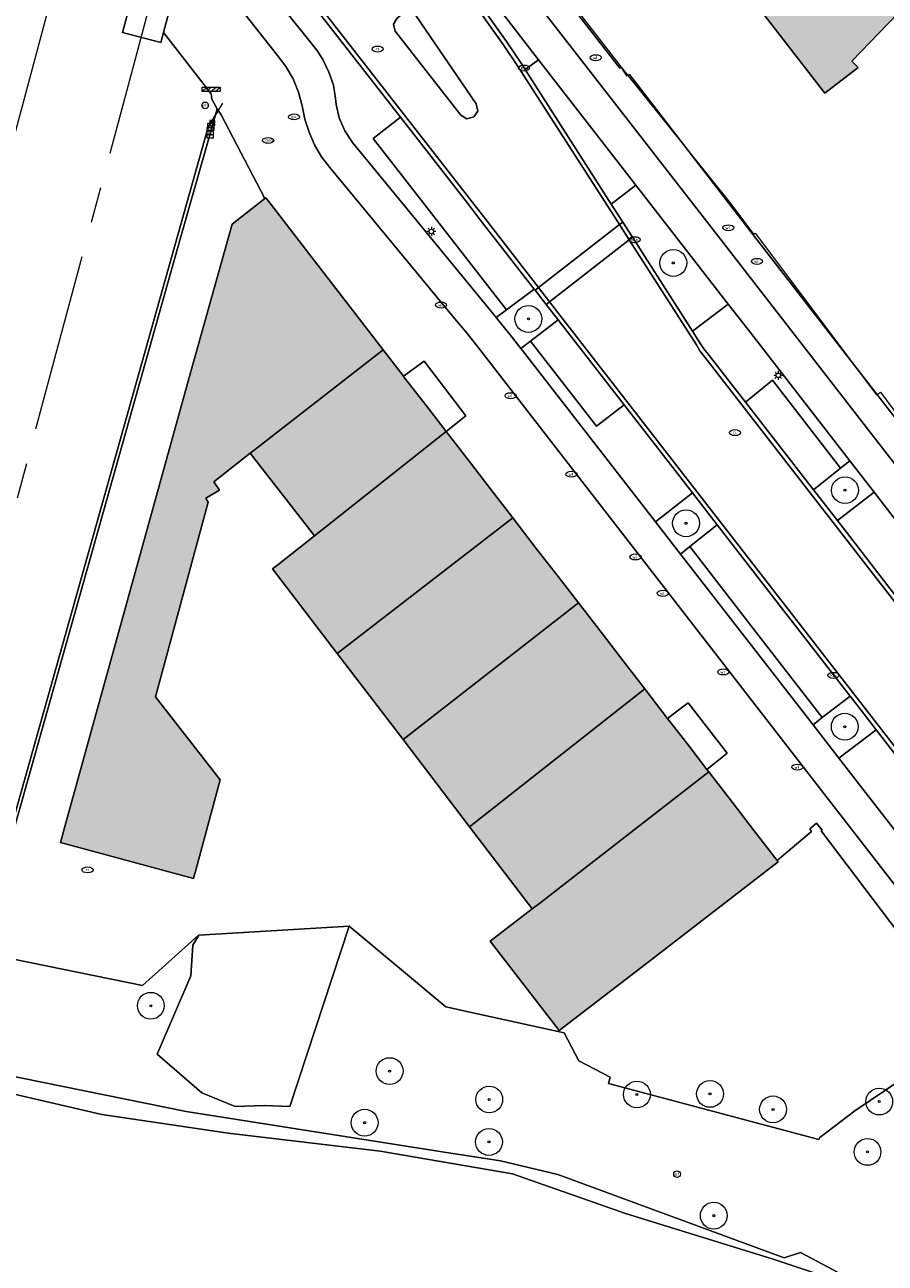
# Model space of a CAD drawing. Header units: metres. Extents: x 196496 to 197479, y 355139 to 356324.
# Tile 36 of 144: x 197226 to 197275, y 355294 to 355363. Entities that reach past the tile are written whole.
import ezdxf
from ezdxf.enums import TextEntityAlignment as Align

# ---------------------------------------------------------------- set-up
doc = ezdxf.new("R2010")
doc.units = ezdxf.units.M
doc.linetypes.add('AM-AS-SO', pattern=[16, 10, -2, 2, -2])
doc.layers.get('0').update_dxf_attribs({"color": 252, "lineweight": 18})
for name, color, linetype, lineweight in [('B-WE-AM-AS_SPOOR_TREIN-G', 252, 'AM-AS-SO', 18), ('B-WE-GR-BEPLANTING_CULTUUR_BODEMBEDEKKER-GV', 252, 'Continuous', 18), ('B-WE-GR-BOOM-S', 252, 'Continuous', 18), ('B-WE-GR-GRAS-GV', 252, 'Continuous', 18), ('B-WE-GW-TALUD_KRUIN-G', 252, 'Continuous', 18), ('B-WE-IE-MEUBILAIR-S', 252, 'Continuous', 18), ('B-WE-IE-MEUBILAIR_WEGMEUBILAIR-S', 252, 'Continuous', 18), ('B-WE-IE-TERREINAFSCHEIDING_KUNSTMATIG_HEKWERK-G', 252, 'IE-TERREINAFSCHEIDING-KUNSTMATIG', 18), ('B-WE-IE-TERREINAFSCHEIDING_KUNSTMATIG_MUUR-G', 252, 'IE-TERREINAFSCHEIDING-KUNSTMATIG-DICHT', 18), ('B-WE-OG-BEBOUWING-GV', 252, 'Continuous', 18), ('B-WE-OG-TERREIN_BEGROEID-GV', 252, 'Continuous', 18), ('B-WE-OG-TERREIN_ERF-GV', 252, 'Continuous', 18), ('B-WE-OG-TERREIN_OEVER-GV', 252, 'Continuous', 18), ('B-WE-OG-TERREIN_ONBEGROEID_ZAND-GV', 252, 'Continuous', 18), ('B-WE-OG-WATER_RIVIER-GV', 252, 'Continuous', 18), ('B-WE-VH-GESLOTENVERHARDING-GV', 252, 'Continuous', 18), ('B-WE-VH-GESLOTENVERHARDING_ASFALT-GV', 252, 'Continuous', 18), ('B-WE-VH-GESLOTENVERHARDING_BETON-GV', 252, 'Continuous', 18), ('B-WE-VH-HALFVERHARDING-GV', 252, 'Continuous', 18), ('B-WE-VH-OPENVERHARDING_STRAATBAKSTEEN-GV', 252, 'Continuous', 18), ('B-WE-VH-OPENVERHARDING_TEGEL-GV', 252, 'Continuous', 18)]:
    doc.layers.add(name, color=color, linetype=linetype, lineweight=lineweight)
doc.layers.add('X-XX-AL-PRESENTATIE_GEBOUW3-V', color=7, linetype='Continuous', lineweight=18, true_color=0xf0f0f0)
doc.styles.add('NLCS-ISO', font='NLCS-ISO.ttf')
doc.linetypes.add('IE-TERREINAFSCHEIDING-KUNSTMATIG', pattern='A,4,[82,NLCS.SHX,S=0.75,R=90,X=0,Y=0],4,-2', length=10)
doc.linetypes.add('IE-TERREINAFSCHEIDING-KUNSTMATIG-DICHT', pattern='A,8,-1,[82,NLCS.SHX,S=0.75,R=90,X=0,Y=0],-1', length=10)

# ---------------------------------------------------------------- blocks, each defined once
blk = doc.blocks.new('SIE-MEUBILAIR_BORD_WAARSCHUWINGSHEK-SO')
blk.add_lwpolyline([(-0.5625, -0.5625), (0.5625, -0.5625), (0.5625, 0.5625), (-0.5625, 0.5625)], close=True)
at = {"style": 'NLCS-ISO'}
blk.add_text('wh', height=0.7, dxfattribs=at).set_placement((0, 0), align=Align.MIDDLE_CENTER)
blk = doc.blocks.new('SIE-MEUBILAIR_BORD_LOCATIEPAAL-SO')
blk.add_lwpolyline([(-0.75, -0.75), (0.75, -0.75), (0.75, 0.75), (-0.75, 0.75)], close=True)
at = {"style": 'NLCS-ISO'}
blk.add_text('lp', height=0.75, dxfattribs=at).set_placement((0.01, 0.12), align=Align.MIDDLE_CENTER)
blk = doc.blocks.new('SIE-MEUBILAIR_PAAL_AFSLUITPAAL-SO')
blk.add_circle((0, 0), 0.75)
at = {"style": 'NLCS-ISO'}
blk.add_text('af', height=0.75, dxfattribs=at).set_placement((0, 0.05), align=Align.MIDDLE_CENTER)
blk = doc.blocks.new('SIE-MEUBILAIR_PAAL_LICHTMAST-SO')
for points in [[(-0.62, 0), (-1, 0)], [(-0.71, 0.71), (-0.44, 0.44)], [(0, 1), (0, 0.62)], [(0.44, 0.44), (0.71, 0.71)], [(1, 0), (0.62, 0)], [(-0.71, -0.71), (-0.44, -0.44)], [(0, -0.62), (0, -1)], [(0.44, -0.44), (0.71, -0.71)]]:
    blk.add_lwpolyline(points)
blk.add_circle((0, 0), 0.5)
blk = doc.blocks.new('SIE-MEUBILAIR_PAAL_VRI-SO')
blk.add_circle((0, 0), 0.75)
at = {"style": 'NLCS-ISO'}
blk.add_text('vri', height=0.75, dxfattribs=at).set_placement((-0.08, 0.07), align=Align.MIDDLE_CENTER)
blk = doc.blocks.new('SIE-MEUBILAIR_PUT_RIOOLPUT-SO')
blk.add_ellipse((0, 0), major_axis=(1.25, 0), ratio=0.54)
at = {"style": 'NLCS-ISO'}
blk.add_text('ri', height=0.75, dxfattribs=at).set_placement((-0.04, 0.07), align=Align.MIDDLE_CENTER)
blk = doc.blocks.new('SIE-MEUBILAIR_PUT_KOLK-SO')
blk.add_ellipse((0, 0), major_axis=(1.25, 0), ratio=0.54)
at = {"style": 'NLCS-ISO'}
blk.add_text('klk', height=0.75, dxfattribs=at).set_placement((0.03, 0), align=Align.MIDDLE_CENTER)
blk = doc.blocks.new('SIE-MEUBILAIR_PUT_WATERLEIDINGPUT-SO')
blk.add_ellipse((0, 0), major_axis=(1.25, 0), ratio=0.54)
at = {"style": 'NLCS-ISO'}
blk.add_text('wl', height=0.75, dxfattribs=at).set_placement((-0.14, 0), align=Align.MIDDLE_CENTER)
blk = doc.blocks.new('SIE-MEUBILAIR_PUT_GASPUT-SO')
blk.add_ellipse((0, 0), major_axis=(1.25, 0), ratio=0.54)
at = {"style": 'NLCS-ISO'}
blk.add_text('gas ', height=0.75, dxfattribs=at).set_placement((0.53, 0.16), align=Align.MIDDLE_CENTER)
blk = doc.blocks.new('SIE-MEUBILAIR_PUT_BRANDKRAAN-SO')
blk.add_ellipse((0, 0), major_axis=(1.25, 0), ratio=0.54)
at = {"style": 'NLCS-ISO'}
blk.add_text('bk', height=0.75, dxfattribs=at).set_placement((0.03, 0), align=Align.MIDDLE_CENTER)
blk = doc.blocks.new('SIE-WEG_SLAGBOOM-SO')
at = {"linetype": 'ByBlock', "lineweight": 18}
h = blk.add_hatch(color=0, dxfattribs=at)
h.dxf.hatch_style = 1
h.paths.add_polyline_path([(0, 0.5), (-1, 0.5), (-2, -0.5), (-1, -0.5)])
h.paths.add_polyline_path([(2, 0.5), (1, 0.5), (0, -0.5), (1, -0.5)])
at = {"color": 0, "linetype": 'ByBlock', "lineweight": 18}
blk.add_lwpolyline([(-2, 0.5), (2, 0.5), (2, -0.5), (-2, -0.5)], close=True, dxfattribs=at)
for points in [[(-2, -0.5), (-1, 0.5)], [(-1, -0.5), (0, 0.5)], [(0, -0.5), (1, 0.5)], [(1, -0.5), (2, 0.5)]]:
    blk.add_lwpolyline(points, dxfattribs=at)
blk = doc.blocks.new('SGR-BOOM_GBKN-SO')
at = {"color": 0, "linetype": 'ByBlock', "lineweight": 18}
for radius in [3, 0.225]:
    blk.add_circle((0, 0), radius, dxfattribs=at)

msp = doc.modelspace()

# ---------------------------------------------------------------- hatches: boundary and pattern name
at = {"layer": 'X-XX-AL-PRESENTATIE_GEBOUW3-V'}
for points in [[(197280.794, 355381.434), (197280.319, 355381.888), (197278.704, 355380.069), (197265.834, 355366.197), (197271.214, 355359.22), (197273.091, 355360.667), (197272.74, 355361.012), (197284.03, 355372.742), (197282.14, 355374.499), (197284.963, 355377.458)], [(197240.016, 355353.247), (197239.925, 355353.365), (197239.869, 355353.321), (197238.045, 355351.88), (197235.742, 355343.637), (197228.746, 355318.364), (197228.439, 355317.253), (197235.878, 355315.24), (197236.026, 355315.786), (197237.374, 355320.767), (197233.749, 355325.417), (197236.699, 355336.324), (197236.567, 355336.534), (197237.346, 355336.982), (197237.029, 355337.46), (197239.06, 355339.059), (197239.284, 355339.235), (197246.501, 355344.841), (197242.149, 355350.482)], [(197250.023, 355340.275), (197250.017, 355340.283), (197248.918, 355341.707), (197247.697, 355343.29), (197247.638, 355343.366), (197246.501, 355344.841), (197239.284, 355339.235), (197239.06, 355339.059), (197242.654, 355334.437)], [(197242.654, 355334.437), (197240.601, 355332.81), (197240.307, 355332.581), (197243.928, 355327.839), (197253.758, 355335.433), (197252.603, 355336.931), (197251.382, 355338.514), (197250.023, 355340.275)], [(197256.293, 355332.148), (197255.071, 355333.731), (197253.758, 355335.433), (197243.928, 355327.839), (197247.61, 355323.017), (197257.426, 355330.679)], [(197259.989, 355327.355), (197258.771, 355328.935), (197257.426, 355330.679), (197247.61, 355323.017), (197251.341, 355318.131), (197261.146, 355325.855)], [(197264.624, 355321.347), (197263.619, 355322.649), (197262.416, 355324.208), (197262.404, 355324.224), (197261.146, 355325.855), (197251.341, 355318.131), (197254.845, 355313.542), (197255.34, 355313.92), (197257.289, 355315.435), (197264.725, 355321.216)], [(197261.163, 355310.427), (197268.614, 355316.175), (197268.559, 355316.246), (197267.273, 355317.913), (197266.047, 355319.502), (197264.725, 355321.216), (197257.289, 355315.435), (197255.34, 355313.92), (197254.845, 355313.542), (197252.485, 355311.74), (197256.357, 355306.72)]]:
    msp.add_hatch(color=256, dxfattribs=at).paths.add_polyline_path(points)

# ---------------------------------------------------------------- linework, layer by layer
at = {"layer": 'B-WE-AM-AS_SPOOR_TREIN-G', "flags": 128}
for points in [[(197213.19, 355310.015), (197215.632, 355318.997), (197219.805, 355334.717), (197223.141, 355346.692), (197231.81, 355379.071), (197236.061, 355394.199), (197238.595, 355404.004)], [(197218.757, 355309.516), (197232.71, 355361.424), (197243.682, 355402.626)]]:
    msp.add_lwpolyline(points, dxfattribs=at)
at = {"layer": 'B-WE-GR-BEPLANTING_CULTUUR_BODEMBEDEKKER-GV', "flags": 128}
msp.add_lwpolyline([(197259.91, 355352.006), (197260.456, 355351.15), (197263.816, 355345.893), (197265.819, 355347.407), (197260.648, 355354.072), (197259.268, 355353.01)], close=True, dxfattribs=at)
at = {"layer": 'B-WE-GR-GRAS-GV', "flags": 128}
for points in [[(197279.599, 355306.752), (197272.899, 355302.23), (197270.951, 355300.729), (197270.882, 355300.628), (197259.114, 355303.761), (197259.214, 355304.114), (197257.459, 355305.027), (197256.634, 355306.598), (197251.944, 355307.634), (197250.009, 355308.062), (197244.598, 355312.568), (197241.271, 355302.48), (197239.832, 355302.524), (197238.21, 355302.476), (197236.356, 355303.239), (197233.846, 355305.403), (197235.725, 355309.783), (197235.839, 355311.507), (197236.187, 355312.06), (197236.152, 355312.058), (197233.028, 355309.246), (197223.96, 355311.092)], [(197225.107, 355304.307), (197235.48, 355302.197), (197249.805, 355299.93), (197253.061, 355299.427), (197256.269, 355298.673), (197268.942, 355293.995), (197269.862, 355294.295), (197272.565, 355292.863), (197275.185, 355291.275), (197277.709, 355289.539), (197280.126, 355287.664), (197284.648, 355284.926), (197287.012, 355280.539), (197298.058, 355266.251), (197317.765, 355241.02)]]:
    msp.add_lwpolyline(points, dxfattribs=at)
msp.add_lwpolyline([(197244.598, 355312.568), (197236.187, 355312.06), (197235.839, 355311.507), (197235.725, 355309.783), (197233.846, 355305.403), (197236.356, 355303.239), (197238.21, 355302.476), (197239.832, 355302.524), (197241.271, 355302.48)], close=True, dxfattribs=at)
at = {"layer": 'B-WE-GW-TALUD_KRUIN-G', "flags": 128}
for points in [[(197244.598, 355312.568), (197236.187, 355312.06)], [(197298.851, 355281.12), (197288.601, 355294.344), (197288.502, 355294.264), (197278.94, 355299.571), (197277.131, 355304.224), (197277.361, 355304.393), (197280.106, 355301.859), (197282.237, 355303.02), (197282.004, 355303.337), (197282.144, 355303.445), (197279.767, 355306.48), (197279.798, 355306.505), (197279.599, 355306.752), (197272.899, 355302.23), (197270.951, 355300.729), (197270.882, 355300.628), (197259.114, 355303.761), (197259.214, 355304.114), (197257.459, 355305.027), (197256.634, 355306.598), (197251.944, 355307.634), (197250.009, 355308.062), (197244.598, 355312.568)]]:
    msp.add_lwpolyline(points, dxfattribs=at)
at = {"layer": 'B-WE-IE-TERREINAFSCHEIDING_KUNSTMATIG_HEKWERK-G', "flags": 128}
for points in [[(197237.503, 355358.661), (197236.873, 355357.595)], [(197224.989, 355315.708), (197236.711, 355357.317)]]:
    msp.add_lwpolyline(points, dxfattribs=at)
at = {"layer": 'B-WE-IE-TERREINAFSCHEIDING_KUNSTMATIG_MUUR-G', "flags": 128}
msp.add_lwpolyline([(197225.179, 355315.657), (197235.191, 355351.252), (197237.114, 355358.005)], dxfattribs=at)
at = {"layer": 'B-WE-OG-BEBOUWING-GV', "flags": 128}
for points in [[(197280.794, 355381.434), (197280.319, 355381.888), (197278.704, 355380.069), (197265.834, 355366.197), (197271.214, 355359.22), (197273.091, 355360.667), (197272.74, 355361.012), (197284.03, 355372.742), (197282.14, 355374.499), (197284.963, 355377.458)], [(197240.016, 355353.247), (197239.925, 355353.365), (197239.869, 355353.321), (197238.045, 355351.88), (197235.742, 355343.637), (197228.746, 355318.364), (197228.439, 355317.253), (197235.878, 355315.24), (197236.026, 355315.786), (197237.374, 355320.767), (197233.749, 355325.417), (197236.699, 355336.324), (197236.567, 355336.534), (197237.346, 355336.982), (197237.029, 355337.46), (197239.06, 355339.059), (197239.284, 355339.235), (197246.501, 355344.841), (197242.149, 355350.482)], [(197250.023, 355340.275), (197250.017, 355340.283), (197248.918, 355341.707), (197247.697, 355343.29), (197247.638, 355343.366), (197246.501, 355344.841), (197239.284, 355339.235), (197239.06, 355339.059), (197242.654, 355334.437)], [(197242.654, 355334.437), (197240.601, 355332.81), (197240.307, 355332.581), (197243.928, 355327.839), (197253.758, 355335.433), (197252.603, 355336.931), (197251.382, 355338.514), (197250.023, 355340.275)], [(197256.293, 355332.148), (197255.071, 355333.731), (197253.758, 355335.433), (197243.928, 355327.839), (197247.61, 355323.017), (197257.426, 355330.679)], [(197259.989, 355327.355), (197258.771, 355328.935), (197257.426, 355330.679), (197247.61, 355323.017), (197251.341, 355318.131), (197261.146, 355325.855)], [(197264.624, 355321.347), (197263.619, 355322.649), (197262.416, 355324.208), (197262.404, 355324.224), (197261.146, 355325.855), (197251.341, 355318.131), (197254.845, 355313.542), (197255.34, 355313.92), (197257.289, 355315.435), (197264.725, 355321.216)], [(197261.163, 355310.427), (197268.614, 355316.175), (197268.559, 355316.246), (197267.273, 355317.913), (197266.047, 355319.502), (197264.725, 355321.216), (197257.289, 355315.435), (197255.34, 355313.92), (197254.845, 355313.542), (197252.485, 355311.74), (197256.357, 355306.72)]]:
    msp.add_lwpolyline(points, close=True, dxfattribs=at)
at = {"layer": 'B-WE-OG-TERREIN_BEGROEID-GV', "flags": 128}
msp.add_lwpolyline([(197225.179, 355315.657), (197235.191, 355351.252), (197237.114, 355358.005), (197236.903, 355357.65), (197236.711, 355357.317), (197224.989, 355315.708)], close=True, dxfattribs=at)
at = {"layer": 'B-WE-OG-TERREIN_ERF-GV', "flags": 128}
for points in [[(197284.03, 355372.742), (197272.74, 355361.012), (197273.091, 355360.667), (197271.214, 355359.22), (197265.834, 355366.197)], [(197257.038, 355364.261), (197259.831, 355360.672), (197265.955, 355353.017), (197267.231, 355351.329), (197267.329, 355351.385), (197274.122, 355342.324), (197274.347, 355342.485), (197280.185, 355334.584)], [(197277.296, 355309.603), (197271.01, 355317.903), (197271.082, 355317.944), (197270.763, 355318.341), (197270.374, 355318.017), (197270.468, 355317.879), (197268.559, 355316.246), (197268.614, 355316.175), (197261.163, 355310.427), (197256.357, 355306.72), (197252.485, 355311.74), (197254.845, 355313.542), (197251.341, 355318.131), (197247.61, 355323.017), (197243.928, 355327.839), (197240.307, 355332.581), (197240.601, 355332.81), (197242.654, 355334.437), (197239.06, 355339.059), (197237.029, 355337.46), (197237.346, 355336.982), (197236.567, 355336.534), (197236.699, 355336.324), (197233.749, 355325.417), (197237.374, 355320.767), (197236.026, 355315.786), (197235.878, 355315.24), (197228.439, 355317.253), (197228.746, 355318.364), (197235.742, 355343.637), (197238.045, 355351.88), (197239.869, 355353.321), (197237.432, 355358.007), (197237.266, 355358.26), (197237.213, 355358.353), (197237.114, 355358.005), (197235.191, 355351.252), (197225.179, 355315.657)], [(197223.96, 355311.092), (197233.028, 355309.246), (197236.152, 355312.058), (197236.187, 355312.06), (197244.598, 355312.568), (197250.009, 355308.062), (197251.944, 355307.634), (197256.634, 355306.598), (197257.459, 355305.027), (197259.214, 355304.114), (197259.114, 355303.761), (197270.882, 355300.628), (197270.951, 355300.729), (197272.899, 355302.23), (197279.599, 355306.752)]]:
    msp.add_lwpolyline(points, dxfattribs=at)
at = {"layer": 'B-WE-OG-TERREIN_ERF-GV'}
for points in [[(197284.03, 355372.742), (197272.74, 355361.012), (197273.091, 355360.667), (197271.214, 355359.22), (197265.834, 355366.197)], [(197251.361, 355371.407), (197259.753, 355360.616), (197259.839, 355360.67), (197260.135, 355360.199), (197260.294, 355360.278), (197267.209, 355351.284), (197283.695, 355330.053)]]:
    msp.add_lwpolyline(points, dxfattribs=at)
at = {"layer": 'B-WE-OG-TERREIN_OEVER-GV', "flags": 128}
msp.add_lwpolyline([(197317.765, 355241.02), (197298.058, 355266.251), (197287.012, 355280.539), (197284.648, 355284.926), (197280.126, 355287.664), (197277.709, 355289.539), (197275.185, 355291.275), (197272.565, 355292.863), (197269.862, 355294.295), (197268.942, 355293.995), (197256.269, 355298.673), (197253.061, 355299.427), (197249.805, 355299.93), (197235.48, 355302.197), (197225.107, 355304.307), (197222.136, 355307.128), (197208.944, 355308.203), (197208.469, 355308.322), (197208.021, 355308.622), (197207.062, 355308.642)], dxfattribs=at)
at = {"layer": 'B-WE-OG-TERREIN_OEVER-GV'}
msp.add_lwpolyline([(197225.774, 355303.19), (197230.76, 355302.031), (197237.831, 355300.972), (197246.324, 355299.969), (197253.736, 355298.71), (197260.058, 355296.482), (197268.338, 355293.914), (197271.463, 355292.874), (197274.988, 355290.31), (197278.577, 355286.961), (197282.676, 355283.166), (197289.148, 355276.795), (197297.096, 355266.51), (197304.154, 355257.731), (197310.29, 355249.868)], dxfattribs=at)
at = {"layer": 'B-WE-OG-TERREIN_ONBEGROEID_ZAND-GV', "flags": 128}
for points in [[(197254.209, 355344.925), (197254.744, 355345.337), (197256.289, 355346.527), (197255.621, 355347.387), (197255, 355348.188), (197254.948, 355348.255), (197253.411, 355347.095), (197252.829, 355346.655), (197253.05, 355346.374), (197253.688, 355345.593)], [(197272.105, 355338.22), (197270.582, 355337.016), (197271.923, 355335.286), (197273.976, 355336.884), (197272.623, 355338.629)], [(197263.806, 355336.837), (197261.74, 355335.22), (197263.147, 355333.408), (197263.67, 355333.827), (197265.194, 355335.049)], [(197272.633, 355325.461), (197271.081, 355324.258), (197270.657, 355323.929), (197270.561, 355323.854), (197272.011, 355321.985), (197274.094, 355323.577), (197273.232, 355324.689)]]:
    msp.add_lwpolyline(points, close=True, dxfattribs=at)
at = {"layer": 'B-WE-OG-WATER_RIVIER-GV', "flags": 128}
msp.add_lwpolyline([(197310.29, 355249.868), (197304.154, 355257.731), (197297.096, 355266.51), (197289.148, 355276.795), (197282.676, 355283.166), (197278.577, 355286.961), (197274.988, 355290.31), (197271.463, 355292.874), (197268.338, 355293.914), (197260.058, 355296.482), (197253.736, 355298.71), (197246.324, 355299.969), (197237.831, 355300.972), (197230.76, 355302.031), (197225.774, 355303.19)], dxfattribs=at)
at = {"layer": 'B-WE-VH-GESLOTENVERHARDING-GV', "flags": 128}
msp.add_lwpolyline([(197236.643, 355371.795), (197236.72, 355372.085), (197238.973, 355380.565), (197239.045, 355380.838), (197239.251, 355381.613), (197239.86, 355383.907), (197240.411, 355385.979), (197241.001, 355388.202), (197238.846, 355388.752), (197238.693, 355388.177), (197238.22, 355386.397), (197237.512, 355383.729), (197237.345, 355383.102), (197234.928, 355374.005), (197234.5, 355372.393), (197233.789, 355369.716), (197232.48, 355364.789), (197231.903, 355362.618), (197234.058, 355362.06), (197234.208, 355362.624), (197235.551, 355367.683), (197236.167, 355370.002)], close=True, dxfattribs=at)
at = {"layer": 'B-WE-VH-GESLOTENVERHARDING_ASFALT-GV', "flags": 128}
for points in [[(197317.765, 355283.465), (197304.525, 355300.579), (197287.369, 355322.704), (197273.878, 355340.098), (197265.26, 355351.207), (197250.907, 355369.703)], [(197250.345, 355367.402), (197255.199, 355361.097), (197260.648, 355354.072), (197265.819, 355347.407), (197266.905, 355346.007), (197272.623, 355338.629), (197273.976, 355336.884), (197275.796, 355334.535), (197277.256, 355332.652), (197280.621, 355328.312), (197287.524, 355319.409), (197288.834, 355317.72), (197295.757, 355308.791), (197298.387, 355305.399), (197301.673, 355301.161), (197304.493, 355297.523), (197305.52, 355296.199), (197311.156, 355288.914), (197313.264, 355286.19), (197315.712, 355283.026), (197317.765, 355280.379)], [(197237.037, 355365.845), (197240.58, 355361.34), (197241.057, 355360.71), (197241.454, 355360.019), (197241.765, 355359.279), (197241.965, 355358.517), (197242.111, 355357.766), (197242.352, 355357.041), (197242.662, 355356.324), (197243.044, 355355.665), (197243.517, 355355.066), (197250.508, 355346.585), (197251.143, 355345.832), (197251.776, 355345.038), (197271.868, 355319.083), (197282.278, 355305.662), (197289.62, 355296.165), (197300.638, 355281.939), (197317.765, 355259.919)], [(197279.808, 355311.938), (197272.011, 355321.985), (197270.561, 355323.854), (197263.147, 355333.408), (197261.74, 355335.22), (197254.292, 355344.818), (197254.209, 355344.925), (197253.688, 355345.593), (197253.05, 355346.374), (197252.829, 355346.655), (197252.422, 355347.172), (197244.789, 355356.452), (197244.361, 355357.111), (197244.036, 355357.848), (197243.86, 355358.594), (197243.829, 355358.922), (197243.725, 355359.678), (197243.464, 355360.402), (197243.119, 355361.116), (197242.781, 355361.629), (197240.968, 355363.895)]]:
    msp.add_lwpolyline(points, dxfattribs=at)
at = {"layer": 'B-WE-VH-GESLOTENVERHARDING_BETON-GV', "flags": 128}
for points in [[(197250.311, 355367.446), (197250.076, 355366.591), (197252.252, 355363.734), (197253.408, 355362.124), (197254.262, 355360.845), (197254.451, 355360.549), (197255.199, 355361.097), (197250.345, 355367.402)], [(197251.711, 355358.635), (197248.322, 355363.575), (197248, 355363.78), (197247.618, 355363.697), (197247.259, 355363.397), (197247.079, 355363.091), (197247.171, 355362.699), (197250.847, 355357.986), (197251.186, 355357.783), (197251.582, 355357.899), (197251.795, 355358.218)]]:
    msp.add_lwpolyline(points, close=True, dxfattribs=at)
at = {"layer": 'B-WE-VH-HALFVERHARDING-GV', "flags": 128}
msp.add_lwpolyline([(197224.989, 355315.708), (197236.711, 355357.317), (197236.903, 355357.65), (197237.114, 355358.005), (197237.213, 355358.353), (197236.913, 355358.885), (197236.866, 355359.184), (197234.208, 355362.624), (197234.058, 355362.06), (197231.903, 355362.618), (197232.48, 355364.789)], dxfattribs=at)
at = {"layer": 'B-WE-VH-OPENVERHARDING_STRAATBAKSTEEN-GV', "flags": 128}
for points in [[(197245.494, 355373.591), (197245.251, 355372.869), (197239.045, 355380.838), (197238.973, 355380.565), (197245.325, 355372.364), (197245.554, 355373.072), (197250.023, 355367.353), (197249.818, 355366.521), (197252.066, 355363.582), (197253.22, 355361.953), (197254.055, 355360.703), (197259.722, 355351.86), (197259.91, 355352.006), (197259.268, 355353.01), (197254.451, 355360.549), (197254.262, 355360.845), (197253.408, 355362.124), (197252.252, 355363.734), (197250.076, 355366.591), (197250.311, 355367.446)], [(197255.195, 355348.34), (197259.722, 355351.86), (197254.055, 355360.703), (197253.22, 355361.953), (197252.066, 355363.582), (197249.818, 355366.521), (197250.023, 355367.353), (197245.554, 355373.072), (197245.325, 355372.364), (197238.973, 355380.565), (197236.72, 355372.085), (197252.183, 355352.223)], [(197236.72, 355372.085), (197236.643, 355371.795), (197240.246, 355367.164), (197241.483, 355365.574), (197247.468, 355357.881), (197251.155, 355353.141), (197251.935, 355352.138), (197254.948, 355348.255), (197255, 355348.188), (197255.195, 355348.34), (197252.183, 355352.223)], [(197252.829, 355346.655), (197253.411, 355347.095), (197249.62, 355351.966), (197245.947, 355356.686), (197247.468, 355357.881), (197241.483, 355365.574), (197241.134, 355365.319), (197240.871, 355365.022), (197240.758, 355364.646), (197240.78, 355364.292), (197240.968, 355363.895), (197242.781, 355361.629), (197243.119, 355361.116), (197243.464, 355360.402), (197243.725, 355359.678), (197243.829, 355358.922), (197243.86, 355358.594), (197244.036, 355357.848), (197244.361, 355357.111), (197244.789, 355356.452), (197252.422, 355347.172)], [(197251.711, 355358.635), (197251.795, 355358.218), (197251.582, 355357.899), (197251.186, 355357.783), (197250.847, 355357.986), (197247.171, 355362.699), (197247.079, 355363.091), (197247.259, 355363.397), (197247.618, 355363.697), (197248, 355363.78), (197248.322, 355363.575)], [(197260.648, 355354.072), (197255.199, 355361.097), (197254.451, 355360.549), (197259.268, 355353.01)], [(197249.62, 355351.966), (197253.411, 355347.095), (197254.948, 355348.255), (197251.935, 355352.138), (197251.155, 355353.141), (197247.468, 355357.881), (197245.947, 355356.686)], [(197259.722, 355351.86), (197255.195, 355348.34), (197255.816, 355347.539), (197260.269, 355351.005)], [(197260.456, 355351.15), (197259.91, 355352.006), (197259.722, 355351.86), (197260.269, 355351.005)], [(197255.621, 355347.387), (197255.816, 355347.539), (197255.195, 355348.34), (197255, 355348.188)], [(197263.816, 355345.893), (197264.233, 355345.24), (197264.445, 355344.913), (197264.694, 355344.607), (197266.774, 355341.925), (197268.299, 355343.152), (197272.105, 355338.22), (197272.623, 355338.629), (197266.905, 355346.007), (197265.819, 355347.407)], [(197256.289, 355346.527), (197254.744, 355345.337), (197258.439, 355340.568), (197259.983, 355341.766)], [(197254.744, 355345.337), (197254.209, 355344.925), (197254.292, 355344.818), (197261.74, 355335.22), (197263.806, 355336.837), (197259.983, 355341.766), (197258.439, 355340.568)], [(197248.918, 355341.707), (197250.017, 355340.283), (197251.13, 355341.161), (197248.794, 355344.219), (197247.638, 355343.366), (197247.697, 355343.29)], [(197270.582, 355337.016), (197272.105, 355338.22), (197268.299, 355343.152), (197266.774, 355341.925)], [(197273.976, 355336.884), (197271.923, 355335.286), (197275.204, 355331.056), (197277.256, 355332.652), (197275.796, 355334.535)], [(197271.081, 355324.258), (197272.633, 355325.461), (197268.932, 355330.232), (197265.194, 355335.049), (197263.67, 355333.827), (197267.405, 355329.004)], [(197263.147, 355333.408), (197270.561, 355323.854), (197270.657, 355323.929), (197271.081, 355324.258), (197267.405, 355329.004), (197263.67, 355333.827)], [(197263.619, 355322.649), (197264.624, 355321.347), (197265.762, 355322.252), (197263.572, 355325.082), (197263.053, 355324.69), (197262.416, 355324.208)], [(197272.011, 355321.985), (197279.808, 355311.938), (197280.2, 355311.432), (197280.717, 355311.842), (197276.838, 355316.85), (197278.372, 355318.058), (197274.094, 355323.577)]]:
    msp.add_lwpolyline(points, close=True, dxfattribs=at)
for points in [[(197235.551, 355367.683), (197234.208, 355362.624), (197236.866, 355359.184), (197236.913, 355358.885), (197237.213, 355358.353), (197237.266, 355358.26), (197237.432, 355358.007), (197239.869, 355353.321), (197239.925, 355353.365), (197240.016, 355353.247), (197242.149, 355350.482), (197246.501, 355344.841), (197247.638, 355343.366), (197248.794, 355344.219), (197251.13, 355341.161), (197250.017, 355340.283), (197250.023, 355340.275), (197251.382, 355338.514), (197252.603, 355336.931)], [(197317.765, 355259.919), (197300.638, 355281.939), (197289.62, 355296.165), (197282.278, 355305.662), (197271.868, 355319.083), (197251.776, 355345.038), (197251.143, 355345.832), (197250.508, 355346.585), (197243.517, 355355.066), (197243.044, 355355.665), (197242.662, 355356.324), (197242.352, 355357.041), (197242.111, 355357.766), (197241.965, 355358.517), (197241.765, 355359.279), (197241.454, 355360.019), (197241.057, 355360.71), (197240.58, 355361.34), (197237.037, 355365.845)], [(197275.204, 355331.056), (197271.923, 355335.286), (197270.582, 355337.016), (197266.774, 355341.925), (197264.694, 355344.607), (197264.445, 355344.913), (197264.233, 355345.24), (197263.816, 355345.893), (197260.456, 355351.15), (197260.269, 355351.005), (197264.035, 355345.128), (197264.225, 355344.797), (197264.502, 355344.436), (197288.44, 355313.586)], [(197317.765, 355275.77), (197311.306, 355284.1), (197311.006, 355283.836), (197309.502, 355284.008), (197309.028, 355284.162), (197308.687, 355284.45), (197308.37, 355284.846), (197308.147, 355285.323), (197308.114, 355285.786), (197308.33, 355287.303), (197308.644, 355287.527), (197288.44, 355313.586), (197264.502, 355344.436), (197264.225, 355344.797), (197264.035, 355345.128), (197260.269, 355351.005)], [(197297.883, 355293.235), (197285.288, 355309.525), (197285.597, 355309.757), (197285.827, 355311.439), (197285.799, 355311.718), (197285.668, 355312.062), (197284.752, 355313.267), (197284.473, 355313.494), (197284.008, 355313.631), (197282.461, 355313.813), (197282.158, 355313.578), (197273.431, 355324.831), (197255.816, 355347.539), (197255.621, 355347.387), (197256.289, 355346.527), (197259.983, 355341.766), (197263.806, 355336.837), (197265.194, 355335.049), (197268.932, 355330.232), (197272.633, 355325.461), (197273.232, 355324.689), (197274.094, 355323.577), (197278.372, 355318.058), (197282.114, 355313.231)]]:
    msp.add_lwpolyline(points, dxfattribs=at)
at = {"layer": 'B-WE-VH-OPENVERHARDING_STRAATBAKSTEEN-GV'}
for points in [[(197260.269, 355351.005), (197255.816, 355347.539), (197273.431, 355324.831), (197282.158, 355313.578), (197282.461, 355313.813), (197284.008, 355313.631), (197284.473, 355313.494), (197284.752, 355313.267), (197285.668, 355312.062), (197285.799, 355311.718), (197285.827, 355311.439), (197285.597, 355309.757), (197285.288, 355309.525), (197297.883, 355293.235), (197317.765, 355267.627)], [(197252.603, 355336.931), (197253.758, 355335.433), (197255.071, 355333.731), (197256.293, 355332.148), (197257.426, 355330.679), (197258.771, 355328.935), (197259.989, 355327.355), (197261.146, 355325.855), (197262.404, 355324.224), (197262.416, 355324.208), (197263.053, 355324.69), (197263.572, 355325.082), (197265.762, 355322.252), (197264.624, 355321.347), (197264.725, 355321.216), (197266.047, 355319.502), (197267.273, 355317.913), (197268.559, 355316.246), (197270.468, 355317.879), (197270.374, 355318.017), (197270.763, 355318.341), (197271.082, 355317.944), (197271.01, 355317.903), (197277.296, 355309.603)]]:
    msp.add_lwpolyline(points, dxfattribs=at)
at = {"layer": 'B-WE-VH-OPENVERHARDING_TEGEL-GV'}
msp.add_lwpolyline([(197251.361, 355371.407), (197250.896, 355369.718), (197250.907, 355369.703), (197265.26, 355351.207), (197273.878, 355340.098), (197287.369, 355322.704), (197304.525, 355300.579), (197317.765, 355283.465)], dxfattribs=at)
at = {"layer": 'B-WE-VH-OPENVERHARDING_TEGEL-GV', "flags": 128}
msp.add_lwpolyline([(197317.765, 355286.167), (197316.321, 355288.029), (197316.404, 355288.094), (197303.666, 355304.394), (197303.659, 355304.404), (197301.445, 355307.303), (197295.697, 355314.83), (197295.665, 355314.806), (197290.111, 355321.915), (197283.795, 355330.131), (197283.695, 355330.053), (197267.209, 355351.284), (197260.294, 355360.278), (197260.135, 355360.199), (197259.839, 355360.67), (197259.753, 355360.616), (197251.361, 355371.407)], dxfattribs=at)

# ---------------------------------------------------------------- block references
at = {"layer": 'B-WE-GR-BOOM-S', "xscale": 0.25, "yscale": 0.25, "zscale": 0.25}
for p in [(197262.74, 355349.714), (197254.629, 355346.579), (197272.35, 355336.991), (197263.452, 355335.133), (197272.338, 355323.744), (197233.493, 355308.116), (197246.862, 355304.456), (197260.705, 355303.144), (197264.796, 355303.176), (197252.438, 355302.866), (197268.322, 355302.311), (197274.267, 355302.747), (197245.462, 355301.565), (197252.422, 355300.487), (197273.612, 355299.93), (197265.006, 355296.359)]:
    msp.add_blockref('SGR-BOOM_GBKN-SO', p, dxfattribs=at)
at = {"layer": 'B-WE-IE-MEUBILAIR-S', "xscale": 0.25, "yscale": 0.25, "zscale": 0.25}
for name, p in [('SIE-MEUBILAIR_PUT_RIOOLPUT-SO', (197246.194, 355361.696)), ('SIE-MEUBILAIR_PUT_WATERLEIDINGPUT-SO', (197258.399, 355361.207)), ('SIE-MEUBILAIR_PUT_KOLK-SO', (197254.383, 355360.632)), ('SIE-MEUBILAIR_PAAL_VRI-SO', (197236.539, 355358.541)), ('SIE-MEUBILAIR_PUT_BRANDKRAAN-SO', (197241.508, 355357.898)), ('SIE-MEUBILAIR_BORD_LOCATIEPAAL-SO', (197236.818, 355357.104)), ('SIE-MEUBILAIR_BORD_LOCATIEPAAL-SO', (197236.819, 355357.103)), ('SIE-MEUBILAIR_BORD_LOCATIEPAAL-SO', (197236.847, 355357.346)), ('SIE-MEUBILAIR_BORD_WAARSCHUWINGSHEK-SO', (197236.939, 355357.552)), ('SIE-MEUBILAIR_BORD_LOCATIEPAAL-SO', (197236.813, 355356.911)), ('SIE-MEUBILAIR_PUT_GASPUT-SO', (197240.06, 355356.575)), ('SIE-MEUBILAIR_PAAL_LICHTMAST-SO', (197249.196, 355351.48)), ('SIE-MEUBILAIR_PUT_WATERLEIDINGPUT-SO', (197265.819, 355351.685)), ('SIE-MEUBILAIR_PUT_KOLK-SO', (197260.572, 355351.016)), ('SIE-MEUBILAIR_PUT_WATERLEIDINGPUT-SO', (197267.426, 355349.803)), ('SIE-MEUBILAIR_PUT_WATERLEIDINGPUT-SO', (197249.738, 355347.359)), ('SIE-MEUBILAIR_PAAL_LICHTMAST-SO', (197268.617, 355343.421)), ('SIE-MEUBILAIR_PUT_WATERLEIDINGPUT-SO', (197253.632, 355342.281)), ('SIE-MEUBILAIR_PUT_RIOOLPUT-SO', (197266.192, 355340.212)), ('SIE-MEUBILAIR_PUT_WATERLEIDINGPUT-SO', (197257.039, 355337.885)), ('SIE-MEUBILAIR_PUT_WATERLEIDINGPUT-SO', (197260.622, 355333.25)), ('SIE-MEUBILAIR_PUT_WATERLEIDINGPUT-SO', (197262.156, 355331.213)), ('SIE-MEUBILAIR_PUT_WATERLEIDINGPUT-SO', (197265.537, 355326.811)), ('SIE-MEUBILAIR_PUT_KOLK-SO', (197271.702, 355326.619)), ('SIE-MEUBILAIR_PUT_WATERLEIDINGPUT-SO', (197269.688, 355321.479)), ('SIE-MEUBILAIR_PUT_RIOOLPUT-SO', (197229.952, 355315.725)), ('SIE-MEUBILAIR_PAAL_AFSLUITPAAL-SO', (197262.948, 355298.683))]:
    msp.add_blockref(name, p, dxfattribs=at)
at = {"layer": 'B-WE-IE-MEUBILAIR_WEGMEUBILAIR-S', "xscale": 0.25, "yscale": 0.25, "zscale": 0.25}
msp.add_blockref('SIE-WEG_SLAGBOOM-SO', (197236.874, 355359.443), dxfattribs=at)

doc.saveas('drawing.dxf')
